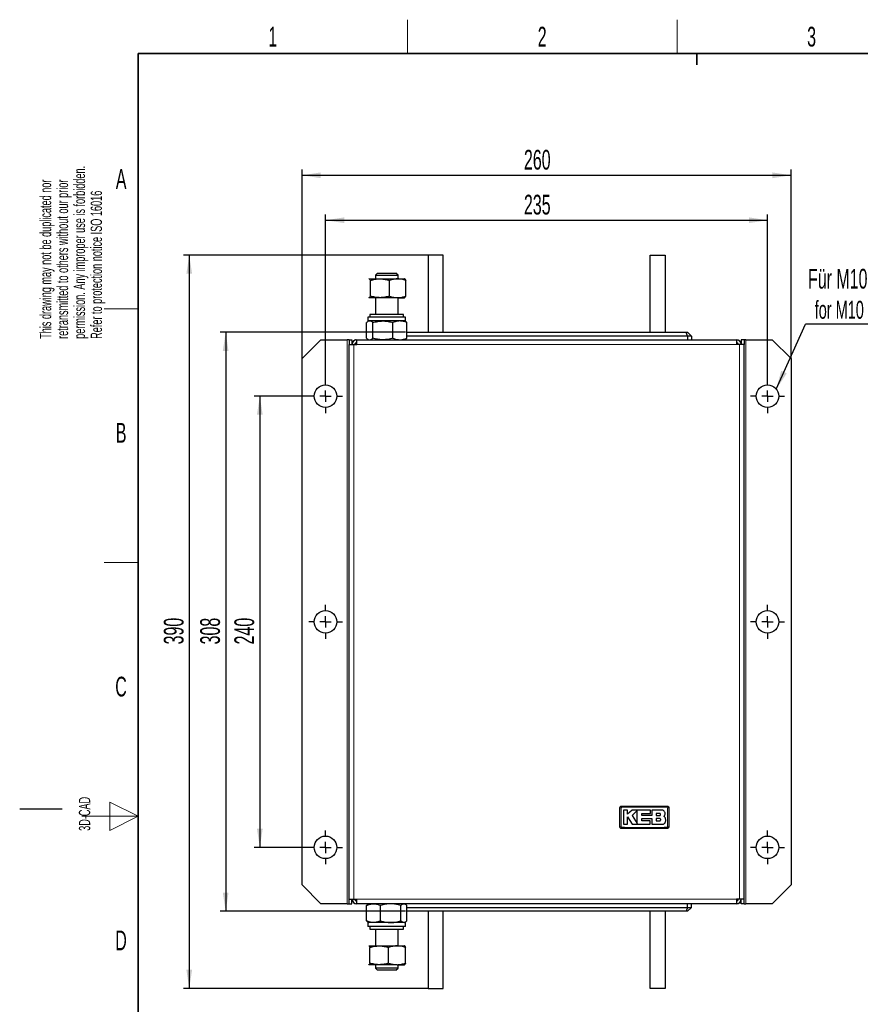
# Model space of a CAD drawing. Header units: millimetres. Extents: x 5 to 418, y 2 to 292.
# Tile 2 of 8: x 5 to 154, y 114 to 288. Entities that reach past the tile are written whole.
import ezdxf

# ---------------------------------------------------------------- set-up
doc = ezdxf.new("R2010")
doc.units = ezdxf.units.MM
doc.layers.add('SLD-0', color=7, linetype='Continuous')
doc.styles.add('SLDTEXTSTYLE0', font='TXT', dxfattribs={"width": 0.605})
doc.dimstyles.new('SLDDIMSTYLE0', dxfattribs={"dimtxt": 3.5, "dimasz": 3.302, "dimexe": 0, "dimexo": 0.0625, "dimgap": 0.875, "dimtad": 1, "dimlfac": 3, "dimrnd": 1e-09, "dimzin": 12, "dimdsep": 46, "dimtxsty": 'SLDTEXTSTYLE0', "dimsah": 1, "dimcen": 0.09, "dimadec": 0, "dimazin": 3, "dimtfac": 1, "dimtofl": 0, "dimtmove": 0, "dimatfit": 3, "dimfxl": 1, "dimfrac": 2, "dimtolj": 1, "dimtzin": 12, "dimarcsym": 0})
doc.dimstyles.new('SLDDIMSTYLE1', dxfattribs={"dimtxt": 0.18, "dimasz": 3.302, "dimexe": 0, "dimexo": 0.0625, "dimgap": 0, "dimtad": 0, "dimtih": 1, "dimtoh": 1, "dimdec": 0, "dimrnd": 1e-09, "dimzin": 0, "dimdsep": 46, "dimtxsty": 'Standard', "dimsah": 1, "dimcen": 0.09, "dimadec": 0, "dimazin": 0, "dimtfac": 3.302, "dimtdec": 0, "dimtofl": 0, "dimtmove": 0, "dimatfit": 3, "dimfxl": 1, "dimfrac": 2, "dimtolj": 1, "dimtzin": 0, "dimarcsym": 0})

# ---------------------------------------------------------------- blocks, each defined once
blk = doc.blocks.new('_D')
at = {"layer": 'SLD-0', "color": 7}
for p, q in [((59.22, 224.74), (59.22, 253.94)), ((137.55, 224.74), (137.55, 253.94)), ((59.22, 252.94), (137.55, 252.94))]:
    blk.add_line(p, q, dxfattribs=at)
for points in [[(59.22, 252.94), (62.52, 252.44), (62.52, 253.45)], [(137.55, 252.94), (134.25, 253.45), (134.25, 252.44)]]:
    blk.add_solid(points, dxfattribs=at)
at = {"layer": 'SLD-0', "color": 7, "insert": (94.37, 257.46), "char_height": 3.5, "attachment_point": 1, "style": 'SLDTEXTSTYLE0'}
blk.add_mtext('235', dxfattribs=at)
blk = doc.blocks.new('_D_1')
at = {"layer": 'SLD-0', "color": 7}
for p, q in [((55.05, 228.41), (55.05, 261.91)), ((141.72, 228.41), (141.72, 261.91)), ((55.05, 260.91), (141.72, 260.91))]:
    blk.add_line(p, q, dxfattribs=at)
for points in [[(55.05, 260.91), (58.35, 260.4), (58.35, 261.42)], [(141.72, 260.91), (138.42, 261.42), (138.42, 260.4)]]:
    blk.add_solid(points, dxfattribs=at)
at = {"layer": 'SLD-0', "color": 7, "insert": (94.37, 265.42), "char_height": 3.5, "attachment_point": 1, "style": 'SLDTEXTSTYLE0'}
blk.add_mtext('260', dxfattribs=at)
blk = doc.blocks.new('_D_2')
at = {"layer": 'SLD-0', "color": 7}
for p, q in [((56.22, 221.74), (46.56, 221.74)), ((47.56, 221.74), (47.56, 141.74)), ((56.22, 141.74), (46.56, 141.74))]:
    blk.add_line(p, q, dxfattribs=at)
for points in [[(47.56, 221.74), (47.05, 218.44), (48.07, 218.44)], [(47.56, 141.74), (48.07, 145.05), (47.05, 145.05)]]:
    blk.add_solid(points, dxfattribs=at)
at = {"layer": 'SLD-0', "color": 7, "insert": (43.05, 177.73), "char_height": 3.5, "attachment_point": 1, "rotation": 90, "style": 'SLDTEXTSTYLE0'}
blk.add_mtext('240', dxfattribs=at)
blk = doc.blocks.new('_D_3')
at = {"layer": 'SLD-0', "color": 7}
for p, q in [((73.38, 233.08), (40.51, 233.08)), ((41.51, 233.08), (41.51, 130.41)), ((73.38, 130.41), (40.51, 130.41))]:
    blk.add_line(p, q, dxfattribs=at)
for points in [[(41.51, 233.08), (41, 229.78), (42.01, 229.78)], [(41.51, 130.41), (42.01, 133.71), (41, 133.71)]]:
    blk.add_solid(points, dxfattribs=at)
at = {"layer": 'SLD-0', "color": 7, "insert": (36.99, 177.73), "char_height": 3.5, "attachment_point": 1, "rotation": 90, "style": 'SLDTEXTSTYLE0'}
blk.add_mtext('308', dxfattribs=at)
blk = doc.blocks.new('_D_4')
at = {"layer": 'SLD-0', "color": 7}
for p, q in [((77.38, 246.74), (34.05, 246.74)), ((35.05, 246.74), (35.05, 116.74)), ((77.38, 116.74), (34.05, 116.74))]:
    blk.add_line(p, q, dxfattribs=at)
for points in [[(35.05, 246.74), (34.54, 243.44), (35.56, 243.44)], [(35.05, 116.74), (35.56, 120.05), (34.54, 120.05)]]:
    blk.add_solid(points, dxfattribs=at)
at = {"layer": 'SLD-0', "color": 7, "insert": (30.54, 177.73), "char_height": 3.5, "attachment_point": 1, "rotation": 90, "style": 'SLDTEXTSTYLE0'}
blk.add_mtext('390', dxfattribs=at)
blk = doc.blocks.new('SW_NOTE_0')
at = {"layer": 'SLD-0', "color": 0}
blk.add_line((18.31, 0), (0, 0), dxfattribs=at)
at = {"layer": 'SLD-0', "color": 0, "attachment_point": 1, "style": 'SLDTEXTSTYLE0'}
for s, insert, char_height in [('Für M10', (0.44, 9.78), 3.5), ('for M10', (1.63, 4.11), 3.175)]:
    blk.add_mtext(s, dxfattribs=dict(at, insert=insert, char_height=char_height))
blk = doc.blocks.new('SW_CENTERMARKSYMBOL_0')
at = {"layer": 'SLD-0', "color": 0}
for p, q in [((0, 2), (0, 3)), ((-2, 0), (-3, 0)), ((0, 0), (-1, 0)), ((0, 0), (0, 1)), ((0, 0), (0, -1)), ((0, 0), (1, 0)), ((2, 0), (3, 0)), ((0, -2), (0, -3))]:
    blk.add_line(p, q, dxfattribs=at)
blk = doc.blocks.new('SW_CENTERMARKSYMBOL_1')
at = {"layer": 'SLD-0', "color": 0}
for p, q in [((0, 2), (0, 3)), ((-2, 0), (-3, 0)), ((0, 0), (-1, 0)), ((0, 0), (0, 1)), ((0, 0), (0, -1)), ((0, 0), (1, 0)), ((2, 0), (3, 0)), ((0, -2), (0, -3))]:
    blk.add_line(p, q, dxfattribs=at)
blk = doc.blocks.new('SW_CENTERMARKSYMBOL_2')
at = {"layer": 'SLD-0', "color": 0}
for p, q in [((0, 2), (0, 3)), ((-2, 0), (-3, 0)), ((0, 0), (-1, 0)), ((0, 0), (0, 1)), ((0, 0), (0, -1)), ((0, 0), (1, 0)), ((2, 0), (3, 0)), ((0, -2), (0, -3))]:
    blk.add_line(p, q, dxfattribs=at)
blk = doc.blocks.new('SW_CENTERMARKSYMBOL_3')
at = {"layer": 'SLD-0', "color": 0}
for p, q in [((0, 2), (0, 3)), ((-2, 0), (-3, 0)), ((0, 0), (-1, 0)), ((0, 0), (0, 1)), ((0, 0), (0, -1)), ((0, 0), (1, 0)), ((2, 0), (3, 0)), ((0, -2), (0, -3))]:
    blk.add_line(p, q, dxfattribs=at)
blk = doc.blocks.new('SW_CENTERMARKSYMBOL_4')
at = {"layer": 'SLD-0', "color": 0}
for p, q in [((0, 2), (0, 3)), ((-2, 0), (-3, 0)), ((0, 0), (-1, 0)), ((0, 0), (0, 1)), ((0, 0), (0, -1)), ((0, 0), (1, 0)), ((2, 0), (3, 0)), ((0, -2), (0, -3))]:
    blk.add_line(p, q, dxfattribs=at)
blk = doc.blocks.new('SW_CENTERMARKSYMBOL_5')
at = {"layer": 'SLD-0', "color": 0}
for p, q in [((0, 2), (0, 3)), ((-2, 0), (-3, 0)), ((0, 0), (-1, 0)), ((0, 0), (0, 1)), ((0, 0), (0, -1)), ((0, 0), (1, 0)), ((2, 0), (3, 0)), ((0, -2), (0, -3))]:
    blk.add_line(p, q, dxfattribs=at)

msp = doc.modelspace()

# ---------------------------------------------------------------- linework, layer by layer
at = {"color": 7, "linetype": 'Continuous', "lineweight": 25}
for p, q in [((77.3838, 246.7448), (77.3838, 233.0781)), ((80.0504, 246.7448), (77.3838, 246.7448)), ((80.0504, 233.0781), (80.0504, 246.7448)), ((116.7171, 233.0781), (116.7171, 246.7448)), ((116.7171, 246.7448), (119.3838, 246.7448)), ((119.3838, 246.7448), (119.3838, 233.0781)), ((68.4083, 243.5448), (68.0504, 243.1869)), ((68.0504, 243.1869), (68.0504, 242.5448)), ((68.0507, 243.1869), (72.0504, 243.1869)), ((68.4085, 243.5448), (71.6926, 243.5448)), ((72.0504, 243.1869), (71.6926, 243.5448)), ((72.0504, 242.5448), (72.0504, 243.1869)), ((66.8838, 242.5448), (66.854, 242.5276)), ((66.8548, 242.5168), (66.9132, 242.5448)), ((66.9132, 242.5448), (68.8551, 242.5448)), ((67.1621, 239.4943), (67.1621, 242.2619)), ((68.8551, 242.5448), (71.9923, 242.5448)), ((70.5481, 239.4943), (70.5481, 242.2619)), ((71.9923, 242.5448), (73.2171, 242.5448)), ((73.2469, 242.5276), (73.2171, 242.5448)), ((73.4365, 239.4943), (73.4365, 242.2619)), ((66.854, 239.2286), (66.8838, 239.2114)), ((66.9132, 239.2114), (66.855, 239.2645)), ((66.9132, 239.2114), (66.8838, 239.2114)), ((68.8551, 239.2114), (66.9132, 239.2114)), ((68.0504, 239.2114), (68.0504, 236.2448)), ((71.9923, 239.2114), (68.8551, 239.2114)), ((71.9923, 239.2114), (73.2171, 239.2114)), ((72.0504, 236.2448), (72.0504, 239.2114)), ((73.2171, 239.2114), (73.2469, 239.2286)), ((66.7171, 235.7448), (66.7171, 235.0781)), ((69.6095, 235.7448), (66.7171, 235.7448)), ((67.0504, 236.2448), (67.0504, 235.7448)), ((73.0504, 236.2448), (67.0504, 236.2448)), ((73.3838, 235.7448), (69.6095, 235.7448)), ((73.0504, 235.7448), (73.0504, 236.2448)), ((73.3838, 235.0781), (73.3838, 235.7448)), ((66.4813, 232.0276), (66.4813, 234.7953)), ((69.6095, 235.0781), (66.7171, 235.0781)), ((66.8838, 235.0781), (66.7311, 234.9899)), ((67.5776, 232.0276), (67.5776, 234.7953)), ((73.3838, 235.0781), (69.6095, 235.0781)), ((71.1468, 232.0276), (71.1468, 234.7953)), ((73.3698, 234.9899), (73.2171, 235.0781)), ((73.6196, 232.0276), (73.6196, 234.7953)), ((73.6196, 233.0781), (73.6599, 233.0781)), ((73.6196, 232.9807), (73.6599, 233.0781)), ((123.3838, 232.4114), (73.6196, 232.4114)), ((73.6599, 233.0781), (123.1076, 233.0781)), ((123.3838, 232.4114), (123.1076, 233.0781)), ((123.1076, 233.0781), (123.3838, 233.0781)), ((124.0504, 232.4114), (123.3838, 233.0781)), ((123.3838, 232.4114), (123.3838, 231.7448)), ((124.0504, 232.4114), (123.3838, 232.4114)), ((124.0504, 232.4114), (124.0504, 231.7448)), ((58.3838, 231.7448), (55.0504, 228.4114)), ((58.3838, 231.7448), (63.0504, 231.7448)), ((63.3838, 231.7448), (63.0504, 231.7448)), ((63.3838, 231.7448), (63.8838, 231.7448)), ((63.3838, 231.7448), (63.3838, 230.9114)), ((63.3838, 132.5781), (63.3838, 230.9114)), ((63.3838, 230.9114), (64.2171, 230.9114)), ((63.8838, 231.7448), (63.8838, 230.9114)), ((63.9274, 231.1217), (63.8838, 231.0781)), ((64.2171, 230.9114), (64.7338, 230.9114)), ((64.5504, 231.7448), (64.5235, 231.7178)), ((64.5504, 231.7448), (64.7338, 231.7448)), ((64.7338, 231.7448), (132.0338, 231.7448)), ((64.7338, 230.9114), (64.7338, 231.7448)), ((66.7311, 231.8329), (66.8838, 231.7448)), ((73.2171, 231.7448), (73.3698, 231.8329)), ((73.3838, 231.874), (73.3838, 231.7448)), ((132.0338, 231.7448), (132.0338, 230.9114)), ((132.0338, 231.7448), (132.2171, 231.7448)), ((132.5504, 230.9114), (132.0338, 230.9114)), ((132.2441, 231.7178), (132.2171, 231.7448)), ((133.3838, 230.9114), (132.5504, 230.9114)), ((132.8838, 231.0781), (132.8401, 231.1217)), ((133.3838, 231.7448), (132.8838, 231.7448)), ((132.8838, 231.7448), (132.8838, 230.9114)), ((133.3838, 231.7448), (133.3838, 230.9114)), ((133.7171, 231.7448), (133.3838, 231.7448)), ((133.3838, 132.5781), (133.3838, 230.9114)), ((133.7171, 231.7448), (138.3838, 231.7448)), ((141.7171, 228.4114), (138.3838, 231.7448)), ((55.0504, 135.0781), (55.0504, 228.4114)), ((141.7171, 228.4114), (141.7171, 135.0781)), ((112.7468, 148.3711), (112.0137, 148.3711)), ((112.7463, 147.1597), (113.5534, 145.8334)), ((112.7463, 145.8334), (112.7463, 147.1597)), ((112.7468, 147.6602), (112.7468, 148.3711)), ((113.581, 148.3711), (112.7468, 147.6602)), ((116.7802, 148.3711), (113.581, 148.3711)), ((114.4555, 148.2918), (113.581, 147.3923)), ((113.581, 147.3923), (114.4555, 145.9551)), ((115.2854, 147.769), (116.7802, 147.769)), ((115.2854, 147.3846), (115.2854, 147.769)), ((117.0119, 147.3846), (115.2854, 147.3846)), ((115.2858, 146.8597), (117.0119, 146.8597)), ((115.2858, 146.4347), (115.2858, 146.8597)), ((116.7802, 147.769), (116.7802, 148.3711)), ((117.0119, 148.3711), (117.0119, 147.3846)), ((118.7752, 148.3711), (117.0119, 148.3711)), ((117.0119, 146.8597), (117.0119, 145.8334)), ((118.4052, 147.7642), (117.8249, 147.7642)), ((117.8249, 147.7642), (117.8249, 147.3923)), ((117.8249, 147.3923), (118.4052, 147.3923)), ((117.8249, 146.8597), (117.8249, 146.4347)), ((118.4052, 146.8597), (117.8249, 146.8597)), ((119.3841, 147.022), (119.1943, 147.2569)), ((112.0137, 145.8334), (112.7463, 145.8334)), ((113.5534, 145.8334), (116.7203, 145.8334)), ((116.7203, 146.4347), (115.2858, 146.4347)), ((116.7203, 145.8334), (116.7203, 146.4347)), ((117.0119, 145.8334), (118.9043, 145.8334)), ((117.8249, 146.4347), (118.4052, 146.4347)), ((55.0504, 135.0781), (58.3838, 131.7448)), ((138.3838, 131.7448), (141.7171, 135.0781)), ((63.0504, 131.7448), (58.3838, 131.7448)), ((63.0504, 131.7448), (63.3838, 131.7448)), ((63.3838, 132.5781), (64.2171, 132.5781)), ((63.3838, 131.7448), (63.3838, 132.5781)), ((63.3838, 131.7448), (63.8838, 131.7448)), ((63.8838, 131.7448), (63.8838, 132.5781)), ((63.8838, 132.4114), (63.9274, 132.3678)), ((64.2171, 132.5781), (64.7338, 132.5781)), ((64.5235, 131.7717), (64.5504, 131.7448)), ((64.7338, 131.7448), (64.5504, 131.7448)), ((64.7338, 131.7448), (64.7338, 132.5781)), ((132.0338, 131.7448), (64.7338, 131.7448)), ((66.4819, 128.6943), (66.4819, 131.4619)), ((66.8838, 131.7448), (66.7318, 131.657)), ((68.9567, 128.6943), (68.9567, 131.4619)), ((72.5252, 128.6943), (72.5252, 131.4619)), ((73.3691, 131.657), (73.2171, 131.7448)), ((73.619, 128.6943), (73.619, 131.4619)), ((73.619, 131.0781), (123.3838, 131.0781)), ((123.3838, 131.0781), (123.1076, 130.4114)), ((123.3838, 131.0781), (123.3838, 131.7448)), ((123.3838, 131.0781), (124.0504, 131.0781)), ((124.0504, 131.0781), (123.3838, 130.4114)), ((124.0504, 131.0781), (124.0504, 131.7448)), ((132.5504, 132.5781), (132.0338, 132.5781)), ((132.0338, 132.5781), (132.0338, 131.7448)), ((132.2171, 131.7448), (132.0338, 131.7448)), ((132.2171, 131.7448), (132.2441, 131.7717)), ((133.3838, 132.5781), (132.5504, 132.5781)), ((132.8401, 132.3678), (132.8838, 132.4114)), ((132.8838, 131.7448), (132.8838, 132.5781)), ((133.3838, 131.7448), (132.8838, 131.7448)), ((133.3838, 131.7448), (133.3838, 132.5781)), ((133.3838, 131.7448), (133.7171, 131.7448)), ((138.3838, 131.7448), (133.7171, 131.7448)), ((73.619, 130.5102), (73.6599, 130.4114)), ((73.6599, 130.4114), (73.619, 130.4114)), ((123.1076, 130.4114), (73.6599, 130.4114)), ((77.3838, 130.4114), (77.3838, 116.7448)), ((80.0504, 116.7448), (80.0504, 130.4114)), ((116.7171, 116.7448), (116.7171, 130.4114)), ((119.3838, 130.4114), (119.3838, 116.7448)), ((123.3838, 130.4114), (123.1076, 130.4114)), ((66.7171, 128.4114), (66.7171, 127.7448)), ((73.3838, 128.4114), (66.7171, 128.4114)), ((73.3838, 127.7448), (66.7171, 127.7448)), ((66.7318, 128.4992), (66.8838, 128.4114)), ((67.0504, 127.7448), (67.0504, 127.2448)), ((73.0504, 127.2448), (73.0504, 127.7448)), ((73.2171, 128.4114), (73.3691, 128.4992)), ((73.3838, 127.7448), (73.3838, 128.4114)), ((67.0504, 127.2448), (68.0365, 127.2448)), ((68.0365, 127.2448), (73.0504, 127.2448)), ((68.0504, 127.2448), (68.0504, 124.2781)), ((72.0504, 124.2781), (72.0504, 127.2448)), ((66.8838, 124.2781), (66.8699, 124.2701)), ((66.8701, 124.259), (66.8976, 124.2781)), ((66.8976, 124.2781), (68.7298, 124.2781)), ((67.0681, 121.2276), (67.0681, 123.9953)), ((68.7298, 124.2781), (71.8827, 124.2781)), ((70.3915, 121.2276), (70.3915, 123.9953)), ((71.8827, 124.2781), (73.2149, 124.2781)), ((73.231, 124.2701), (73.2171, 124.2781)), ((73.3738, 121.2276), (73.3738, 123.9953)), ((66.8699, 120.9528), (66.8838, 120.9448)), ((66.8976, 120.9448), (66.8702, 120.9811)), ((68.7298, 120.9448), (66.8976, 120.9448)), ((68.0504, 120.9448), (68.0504, 120.3026)), ((71.8827, 120.9448), (68.7298, 120.9448)), ((71.8827, 120.9448), (73.2149, 120.9448)), ((72.0504, 120.3026), (72.0504, 120.9448)), ((73.2171, 120.9448), (73.231, 120.9528)), ((68.0504, 120.3026), (68.4083, 119.9448)), ((71.3592, 120.3026), (68.0504, 120.3026)), ((71.1251, 119.9448), (68.4083, 119.9448)), ((71.6926, 119.9448), (71.1251, 119.9448)), ((72.0504, 120.3026), (71.3592, 120.3026)), ((71.6926, 119.9448), (72.0504, 120.3026)), ((77.3838, 116.7448), (80.0504, 116.7448)), ((119.3838, 116.7448), (116.7171, 116.7448))]:
    msp.add_line(p, q, dxfattribs=at)
at = {"color": 7, "linetype": 'Continuous', "lineweight": 18}
for p, q in [((63.0504, 231.7448), (63.0504, 131.7448)), ((64.2171, 230.9114), (64.2171, 132.5781)), ((132.0338, 230.9114), (64.7338, 230.9114)), ((132.5504, 132.5781), (132.5504, 230.9114)), ((133.7171, 131.7448), (133.7171, 231.7448)), ((64.7338, 132.5781), (132.0338, 132.5781))]:
    msp.add_line(p, q, dxfattribs=at)
at = {"color": 7, "linetype": 'Continuous', "lineweight": 25}
for centre in [(59.2171, 221.7448), (137.5504, 221.7448), (59.2171, 181.7448), (137.5504, 181.7448), (59.2171, 141.7448), (137.5504, 141.7448)]:
    msp.add_circle(centre, 2, dxfattribs=at)
for centre, radius, start, end in [((64.7338, 230.9114), 0.8333, 90, 180), ((64.7338, 230.9114), 0.3333, 90, 180), ((65.0504, 230.5781), 0.6667, 118.35935, 150), ((132.0338, 230.9114), 0.8333, 0, 90), ((132.0338, 230.9114), 0.3333, 0, 90), ((64.7338, 132.5781), 0.8333, 180, 270), ((64.7338, 132.5781), 0.3333, 180, 270), ((65.0504, 132.9114), 0.6667, 210, 241.64065), ((132.0338, 132.5781), 0.8333, 270, 360), ((132.0338, 132.5781), 0.3333, 270, 360)]:
    msp.add_arc(centre, radius, start, end, dxfattribs=at)
at = {"color": 7, "linetype": 'Continuous', "lineweight": 18}
for centre, radius, start, end in [((111.5564, 143.9163), 4.8315, 89.328019, 92.047607), ((116.41, 148.9055), 4.696, 177.893288, 180.691365), ((115.0243, 148.9055), 4.696, 359.308621, 2.106755), ((119.8778, 143.9162), 4.8317, 87.952474, 90.671954), ((111.5564, 150.2367), 4.8283, 267.951047, 270.672418), ((116.4075, 145.2507), 4.6936, 179.308283, 182.10781), ((115.0243, 145.2507), 4.696, 357.893277, 0.691368), ((119.8778, 150.2401), 4.8317, 269.328049, 272.047515)]:
    msp.add_arc(centre, radius, start, end, dxfattribs=at)
at = {"color": 7, "linetype": 'Continuous', "lineweight": 25}
for points, knots in [([(66.9132, 242.5448), (66.9336, 242.541), (66.9857, 242.5314), (67.0694, 242.4422), (67.131, 242.3222), (67.1621, 242.2619)], [0, 0, 0, 0, 0.24215467, 0.61900458, 1, 1, 1, 1]), ([(67.1621, 242.2619), (67.437, 242.3388), (67.8516, 242.4546), (68.4209, 242.5327), (68.7101, 242.5407), (68.8551, 242.5448)], [0, 0, 0, 0, 0.49525132, 0.7468182, 1, 1, 1, 1]), ([(68.8551, 242.5448), (68.8952, 242.5445), (69.067, 242.5431), (69.3707, 242.5215), (69.8994, 242.4454), (70.2878, 242.3355), (70.5481, 242.2619)], [0, 0, 0, 0, 0.07007027, 0.29986903, 0.53092964, 1, 1, 1, 1]), ([(71.9923, 242.5448), (71.958, 242.5445), (71.8115, 242.5431), (71.5524, 242.5215), (71.1015, 242.4454), (70.7701, 242.3355), (70.5481, 242.2619)], [0, 0, 0, 0, 0.070070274, 0.29986903, 0.530929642, 1, 1, 1, 1]), ([(73.4365, 242.2619), (73.2019, 242.341), (72.7285, 242.5005), (72.2392, 242.5299), (71.9923, 242.5448)], [0, 0, 0, 0, 0.49545796, 1, 1, 1, 1]), ([(73.1876, 242.5448), (73.208, 242.541), (73.2601, 242.5314), (73.3438, 242.4422), (73.4055, 242.3222), (73.4365, 242.2619)], [0, 0, 0, 0, 0.242154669, 0.619004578, 1, 1, 1, 1]), ([(67.1621, 239.4943), (67.1314, 239.4345), (67.0697, 239.3145), (66.9861, 239.2249), (66.9336, 239.2152), (66.9132, 239.2114)], [0, 0, 0, 0, 0.37717938, 0.75784492, 1, 1, 1, 1]), ([(68.8551, 239.2114), (68.8149, 239.2118), (68.6432, 239.2131), (68.3394, 239.2347), (67.8108, 239.3108), (67.4223, 239.4207), (67.1621, 239.4943)], [0, 0, 0, 0, 0.07007027, 0.29986903, 0.53092964, 1, 1, 1, 1]), ([(70.5481, 239.4943), (70.2732, 239.4174), (69.8586, 239.3016), (69.2892, 239.2235), (69.0001, 239.2155), (68.8551, 239.2114)], [0, 0, 0, 0, 0.49525132, 0.7468182, 1, 1, 1, 1]), ([(70.5481, 239.4943), (70.7826, 239.4152), (71.256, 239.2557), (71.7454, 239.2263), (71.9923, 239.2114)], [0, 0, 0, 0, 0.49545796, 1, 1, 1, 1]), ([(71.9923, 239.2114), (72.0265, 239.2118), (72.2857, 239.2143), (72.7745, 239.2761), (73.2145, 239.4211), (73.4365, 239.4943)], [0, 0, 0, 0, 0.07009183, 0.53078536, 1, 1, 1, 1]), ([(73.4365, 239.4943), (73.3743, 239.3799), (73.2923, 239.2289), (73.2081, 239.2149), (73.1876, 239.2114)], [0, 0, 0, 0, 0.75761353, 1, 1, 1, 1]), ([(67.0295, 235.0781), (66.9846, 235.0743), (66.8698, 235.0647), (66.6855, 234.9755), (66.5496, 234.8556), (66.4813, 234.7953)], [0, 0, 0, 0, 0.24215467, 0.61900458, 1, 1, 1, 1]), ([(67.5776, 234.7953), (67.5376, 234.8318), (67.4285, 234.9312), (67.2458, 235.0497), (67.1019, 235.0686), (67.0295, 235.0781)], [0, 0, 0, 0, 0.22409136, 0.60954611, 1, 1, 1, 1]), ([(67.5776, 234.7953), (67.8674, 234.8721), (68.3044, 234.988), (68.9046, 235.0661), (69.2093, 235.0741), (69.3622, 235.0781)], [0, 0, 0, 0, 0.49525132, 0.7468182, 1, 1, 1, 1]), ([(69.3622, 235.0781), (69.4045, 235.0778), (69.5856, 235.0764), (69.9058, 235.0548), (70.463, 234.9787), (70.8724, 234.8689), (71.1468, 234.7953)], [0, 0, 0, 0, 0.07007027, 0.29986903, 0.53092964, 1, 1, 1, 1]), ([(72.3832, 235.0781), (72.3539, 235.0778), (72.2284, 235.0764), (72.0066, 235.0548), (71.6206, 234.9787), (71.3369, 234.8689), (71.1468, 234.7953)], [0, 0, 0, 0, 0.070070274, 0.29986903, 0.530929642, 1, 1, 1, 1]), ([(73.6196, 234.7953), (73.4188, 234.8743), (73.0135, 235.0339), (72.5946, 235.0633), (72.3832, 235.0781)], [0, 0, 0, 0, 0.49545796, 1, 1, 1, 1]), ([(73.6196, 234.7953), (73.5796, 234.833), (73.4963, 234.9116), (73.4108, 234.9585), (73.3664, 234.9829)], [0, 0, 0, 0, 0.48035434, 1, 1, 1, 1]), ([(66.4813, 232.0276), (66.6182, 231.9132), (66.799, 231.7623), (66.9845, 231.7482), (67.0295, 231.7448)], [0, 0, 0, 0, 0.757613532, 1, 1, 1, 1]), ([(67.0295, 231.7448), (67.1734, 231.7792), (67.359, 231.8237), (67.5376, 231.9902), (67.5776, 232.0276)], [0, 0, 0, 0, 0.77560784, 1, 1, 1, 1]), ([(69.3622, 231.7448), (69.3199, 231.7451), (68.9996, 231.7477), (68.3956, 231.8094), (67.852, 231.9544), (67.5776, 232.0276)], [0, 0, 0, 0, 0.07009183, 0.53078536, 1, 1, 1, 1]), ([(71.1468, 232.0276), (70.857, 231.9486), (70.272, 231.789), (69.6673, 231.7596), (69.3622, 231.7448)], [0, 0, 0, 0, 0.49545796, 1, 1, 1, 1]), ([(71.1468, 232.0276), (71.3476, 231.9486), (71.7529, 231.789), (72.1718, 231.7596), (72.3832, 231.7448)], [0, 0, 0, 0, 0.49545796, 1, 1, 1, 1]), ([(72.3832, 231.7448), (72.4125, 231.7451), (72.6344, 231.7477), (73.0529, 231.8094), (73.4295, 231.9544), (73.6196, 232.0276)], [0, 0, 0, 0, 0.070091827, 0.530785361, 1, 1, 1, 1]), ([(73.3669, 231.867), (73.4112, 231.8802), (73.4971, 231.9057), (73.5797, 231.9879), (73.6196, 232.0276)], [0, 0, 0, 0, 0.516467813, 1, 1, 1, 1]), ([(111.3838, 148.7448), (111.3875, 148.7822), (111.3948, 148.8572), (111.4523, 148.9571), (111.5369, 149.0325), (111.6306, 149.0724), (111.6925, 149.0765), (111.7171, 149.0781)], [0, 0, 0, 0, 0.21467278, 0.42935247, 0.64402667, 0.85869575, 1, 1, 1, 1]), ([(111.3838, 145.4114), (111.3838, 145.7658), (111.3838, 146.4986), (111.3838, 147.6097), (111.3838, 148.3664), (111.3838, 148.7448)], [0, 0, 0, 0, 0.31897789, 0.65947635, 1, 1, 1, 1]), ([(111.7171, 149.0781), (113.0503, 149.0781), (115.717, 149.0781), (118.3837, 149.0781), (119.7171, 149.0781)], [0, 0, 0, 0, 0.499960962, 1, 1, 1, 1]), ([(119.7171, 149.0781), (119.7546, 149.0744), (119.8295, 149.0671), (119.9294, 149.0096), (120.0048, 148.925), (120.0448, 148.8313), (120.0488, 148.7694), (120.0504, 148.7448)], [0, 0, 0, 0, 0.21467237, 0.42935203, 0.64402618, 0.85869555, 1, 1, 1, 1]), ([(120.0504, 148.7448), (120.0504, 148.3904), (120.0504, 147.6576), (120.0504, 146.5465), (120.0504, 145.7898), (120.0504, 145.4114)], [0, 0, 0, 0, 0.31897788, 0.65947634, 1, 1, 1, 1]), ([(112.0137, 148.3711), (112.0137, 148.0241), (112.0137, 147.1782), (112.0137, 146.3322), (112.0137, 145.8334)], [0, 0, 0, 0, 0.410329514, 1, 1, 1, 1]), ([(114.4555, 145.9551), (114.4555, 146.3021), (114.4555, 147.0809), (114.4555, 147.8599), (114.4555, 148.2918)], [0, 0, 0, 0, 0.44547751, 1, 1, 1, 1]), ([(118.4052, 147.3923), (118.4262, 147.3943), (118.468, 147.3985), (118.5238, 147.4306), (118.5661, 147.4779), (118.5902, 147.537), (118.5935, 147.6006), (118.5755, 147.6616), (118.5383, 147.7133), (118.4862, 147.7495), (118.4389, 147.7632), (118.4117, 147.764), (118.4052, 147.7642)], [0, 0, 0, 0, 0.10757797, 0.21515507, 0.32274136, 0.43026461, 0.53768061, 0.64498658, 0.75221303, 0.85941075, 0.96664052, 1, 1, 1, 1]), ([(118.4052, 146.4347), (118.4291, 146.437), (118.4769, 146.4417), (118.5405, 146.4784), (118.5888, 146.5323), (118.6165, 146.5996), (118.6204, 146.6721), (118.6, 146.7419), (118.5577, 146.801), (118.4982, 146.8427), (118.4441, 146.8584), (118.4127, 146.8595), (118.4052, 146.8597)], [0, 0, 0, 0, 0.10735873, 0.21472097, 0.32200304, 0.42922335, 0.53643727, 0.64369731, 0.75104592, 0.85850264, 0.96605129, 1, 1, 1, 1]), ([(119.3841, 147.7622), (119.3774, 147.8307), (119.3639, 147.9675), (119.259, 148.1499), (119.1046, 148.2877), (118.9334, 148.3607), (118.8202, 148.3682), (118.7752, 148.3711)], [0, 0, 0, 0, 0.214589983, 0.429178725, 0.643797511, 0.858440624, 1, 1, 1, 1]), ([(119.1943, 147.2569), (119.2408, 147.3132), (119.3336, 147.4258), (119.3861, 147.6098), (119.3846, 147.7223), (119.3841, 147.7622)], [0, 0, 0, 0, 0.3919653, 0.78394467, 1, 1, 1, 1]), ([(119.4265, 146.1839), (119.46, 146.2777), (119.5271, 146.4651), (119.5084, 146.7654), (119.4246, 146.9384), (119.3841, 147.022)], [0, 0, 0, 0, 0.340782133, 0.681568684, 1, 1, 1, 1]), ([(111.7171, 145.0781), (111.6796, 145.0818), (111.6047, 145.0892), (111.5048, 145.1466), (111.4294, 145.2312), (111.3895, 145.3249), (111.3854, 145.3869), (111.3838, 145.4114)], [0, 0, 0, 0, 0.21467234, 0.42935197, 0.64402607, 0.85869541, 1, 1, 1, 1]), ([(119.7171, 145.0781), (118.3839, 145.0781), (115.7172, 145.0781), (113.0505, 145.0781), (111.7171, 145.0781)], [0, 0, 0, 0, 0.49996096, 1, 1, 1, 1]), ([(118.9043, 145.8334), (118.9678, 145.8396), (119.0947, 145.852), (119.2629, 145.9494), (119.3722, 146.0685), (119.4128, 146.1549), (119.4265, 146.1839)], [0, 0, 0, 0, 0.28512532, 0.57025159, 0.85535534, 1, 1, 1, 1]), ([(120.0504, 145.4114), (120.0468, 145.374), (120.0394, 145.299), (119.9819, 145.1991), (119.8974, 145.1238), (119.8036, 145.0838), (119.7417, 145.0797), (119.7171, 145.0781)], [0, 0, 0, 0, 0.214672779, 0.429352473, 0.644026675, 0.858695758, 1, 1, 1, 1]), ([(66.4819, 131.4619), (66.6828, 131.5388), (66.9858, 131.6546), (67.402, 131.7327), (67.6133, 131.7407), (67.7193, 131.7448)], [0, 0, 0, 0, 0.49525132, 0.7468182, 1, 1, 1, 1]), ([(66.4819, 131.4619), (66.5218, 131.4997), (66.6052, 131.5785), (66.6907, 131.6255), (66.7352, 131.65)], [0, 0, 0, 0, 0.47893565, 1, 1, 1, 1]), ([(67.7193, 131.7448), (67.7486, 131.7445), (67.8741, 131.7431), (68.0961, 131.7215), (68.4825, 131.6454), (68.7664, 131.5355), (68.9567, 131.4619)], [0, 0, 0, 0, 0.07007027, 0.29986903, 0.53092964, 1, 1, 1, 1]), ([(70.7409, 131.7448), (70.6986, 131.7445), (70.5176, 131.7431), (70.1975, 131.7215), (69.6404, 131.6454), (69.2309, 131.5355), (68.9567, 131.4619)], [0, 0, 0, 0, 0.07007027, 0.29986903, 0.53092964, 1, 1, 1, 1]), ([(72.5252, 131.4619), (72.2354, 131.541), (71.6506, 131.7005), (71.046, 131.7299), (70.7409, 131.7448)], [0, 0, 0, 0, 0.49545796, 1, 1, 1, 1]), ([(72.5252, 131.4619), (72.5652, 131.4985), (72.674, 131.5979), (72.8562, 131.7163), (72.9998, 131.7353), (73.0721, 131.7448)], [0, 0, 0, 0, 0.224091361, 0.609546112, 1, 1, 1, 1]), ([(73.0721, 131.7448), (73.1169, 131.741), (73.2315, 131.7314), (73.4152, 131.6422), (73.5508, 131.5222), (73.619, 131.4619)], [0, 0, 0, 0, 0.24215467, 0.61900458, 1, 1, 1, 1]), ([(67.7193, 128.4114), (67.6899, 128.4118), (67.4678, 128.4143), (67.049, 128.4761), (66.6721, 128.6211), (66.4819, 128.6943)], [0, 0, 0, 0, 0.07009183, 0.53078536, 1, 1, 1, 1]), ([(66.7347, 128.5333), (66.6902, 128.5466), (66.6043, 128.5722), (66.5217, 128.6546), (66.4819, 128.6943)], [0, 0, 0, 0, 0.51789449, 1, 1, 1, 1]), ([(68.9567, 128.6943), (68.7557, 128.6152), (68.3501, 128.4557), (67.9308, 128.4263), (67.7193, 128.4114)], [0, 0, 0, 0, 0.49545796, 1, 1, 1, 1]), ([(68.9567, 128.6943), (69.2464, 128.6152), (69.8313, 128.4557), (70.4359, 128.4263), (70.7409, 128.4114)], [0, 0, 0, 0, 0.49545796, 1, 1, 1, 1]), ([(70.7409, 128.4114), (70.7832, 128.4118), (71.1035, 128.4143), (71.7074, 128.4761), (72.251, 128.6211), (72.5252, 128.6943)], [0, 0, 0, 0, 0.07009183, 0.53078536, 1, 1, 1, 1]), ([(73.0721, 128.4114), (72.9285, 128.4459), (72.7433, 128.4904), (72.5652, 128.6569), (72.5252, 128.6943)], [0, 0, 0, 0, 0.77560784, 1, 1, 1, 1]), ([(73.619, 128.6943), (73.5515, 128.6345), (73.4159, 128.5145), (73.2322, 128.4249), (73.1169, 128.4152), (73.0721, 128.4114)], [0, 0, 0, 0, 0.37717938, 0.75784492, 1, 1, 1, 1]), ([(66.8976, 124.2781), (66.9116, 124.2743), (66.9473, 124.2647), (67.0046, 124.1755), (67.0469, 124.0556), (67.0681, 123.9953)], [0, 0, 0, 0, 0.242154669, 0.619004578, 1, 1, 1, 1]), ([(67.0681, 123.9953), (67.338, 124.0721), (67.7449, 124.188), (68.3037, 124.2661), (68.5875, 124.2741), (68.7298, 124.2781)], [0, 0, 0, 0, 0.49525132, 0.7468182, 1, 1, 1, 1]), ([(68.7298, 124.2781), (68.7692, 124.2778), (68.9378, 124.2764), (69.2359, 124.2548), (69.7548, 124.1787), (70.1361, 124.0689), (70.3915, 123.9953)], [0, 0, 0, 0, 0.070070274, 0.29986903, 0.530929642, 1, 1, 1, 1]), ([(71.8827, 124.2781), (71.8473, 124.2778), (71.696, 124.2764), (71.4285, 124.2548), (70.9629, 124.1787), (70.6208, 124.0689), (70.3915, 123.9953)], [0, 0, 0, 0, 0.07007027, 0.29986903, 0.53092964, 1, 1, 1, 1]), ([(73.3738, 123.9953), (73.1317, 124.0743), (72.6429, 124.2339), (72.1376, 124.2633), (71.8827, 124.2781)], [0, 0, 0, 0, 0.49545796, 1, 1, 1, 1]), ([(73.2033, 124.2781), (73.2173, 124.2743), (73.253, 124.2647), (73.3103, 124.1755), (73.3526, 124.0556), (73.3738, 123.9953)], [0, 0, 0, 0, 0.24215467, 0.61900458, 1, 1, 1, 1]), ([(67.0681, 121.2276), (67.0471, 121.1679), (67.0048, 121.0478), (66.9475, 120.9582), (66.9116, 120.9485), (66.8976, 120.9448)], [0, 0, 0, 0, 0.37717938, 0.75784492, 1, 1, 1, 1]), ([(68.7298, 120.9448), (68.6904, 120.9451), (68.5218, 120.9464), (68.2237, 120.968), (67.7049, 121.0442), (67.3236, 121.154), (67.0681, 121.2276)], [0, 0, 0, 0, 0.07007027, 0.29986903, 0.53092964, 1, 1, 1, 1]), ([(70.3915, 121.2276), (70.1217, 121.1508), (69.7148, 121.0349), (69.1559, 120.9568), (68.8722, 120.9488), (68.7298, 120.9448)], [0, 0, 0, 0, 0.49525132, 0.7468182, 1, 1, 1, 1]), ([(70.3915, 121.2276), (70.6337, 121.1486), (71.1225, 120.989), (71.6278, 120.9596), (71.8827, 120.9448)], [0, 0, 0, 0, 0.49545796, 1, 1, 1, 1]), ([(71.8827, 120.9448), (71.918, 120.9451), (72.1857, 120.9477), (72.6904, 121.0094), (73.1446, 121.1544), (73.3738, 121.2276)], [0, 0, 0, 0, 0.07009183, 0.53078536, 1, 1, 1, 1]), ([(73.3738, 121.2276), (73.3312, 121.1132), (73.275, 120.9623), (73.2173, 120.9482), (73.2033, 120.9448)], [0, 0, 0, 0, 0.75761353, 1, 1, 1, 1])]:
    msp.add_open_spline(points, degree=3, knots=knots, dxfattribs=at)
at = {"color": 7, "linetype": 'Continuous', "lineweight": 18}
for points, knots in [([(111.6131, 148.7475), (111.6092, 148.3686), (111.6016, 147.6106), (111.602, 146.4976), (111.6095, 145.7636), (111.6131, 145.4087)], [0, 0, 0, 0, 0.34049866, 0.68104892, 1, 1, 1, 1]), ([(111.7143, 148.8488), (111.7069, 148.8482), (111.6882, 148.8468), (111.66, 148.8344), (111.6344, 148.8115), (111.6168, 148.7814), (111.6143, 148.7588), (111.6131, 148.7475)], [0, 0, 0, 0, 0.14056698, 0.35532785, 0.57084385, 0.7860438, 1, 1, 1, 1]), ([(119.7199, 148.8488), (118.3856, 148.8623), (115.717, 148.8894), (113.0485, 148.8623), (111.7143, 148.8488)], [0, 0, 0, 0, 0.50003904, 1, 1, 1, 1]), ([(119.8212, 148.7475), (119.8206, 148.7549), (119.8191, 148.7736), (119.8068, 148.8019), (119.7839, 148.8275), (119.7538, 148.8451), (119.7312, 148.8476), (119.7199, 148.8488)], [0, 0, 0, 0, 0.14065639, 0.35550279, 0.57103162, 0.78617076, 1, 1, 1, 1]), ([(119.8212, 145.4087), (119.825, 145.7876), (119.8326, 146.5456), (119.8322, 147.6586), (119.8248, 148.3926), (119.8212, 148.7475)], [0, 0, 0, 0, 0.3404988, 0.68104949, 1, 1, 1, 1]), ([(111.6131, 145.4087), (111.6136, 145.4013), (111.6151, 145.3826), (111.6274, 145.3543), (111.6503, 145.3287), (111.6804, 145.3111), (111.703, 145.3086), (111.7143, 145.3074)], [0, 0, 0, 0, 0.1406569, 0.35550383, 0.57103286, 0.78617163, 1, 1, 1, 1]), ([(111.7143, 145.3074), (113.0487, 145.2939), (115.7172, 145.2668), (118.3858, 145.2939), (119.7199, 145.3074)], [0, 0, 0, 0, 0.50003916, 1, 1, 1, 1]), ([(119.7199, 145.3074), (119.7273, 145.308), (119.746, 145.3094), (119.7743, 145.3218), (119.7998, 145.3447), (119.8174, 145.3748), (119.8199, 145.3974), (119.8212, 145.4087)], [0, 0, 0, 0, 0.140566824, 0.35532754, 0.570843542, 0.786043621, 1, 1, 1, 1])]:
    msp.add_open_spline(points, degree=3, knots=knots, dxfattribs=at)
at = {"layer": 'SLD-0', "lineweight": 18}
for p, q in [((73.75, 282.5), (73.75, 288.5)), ((121.5, 282.5), (121.5, 288.5)), ((20, 237.25), (26, 237.25)), ((20, 192.25), (26, 192.25)), ((26, 147.25), (21, 149.75)), ((21, 149.75), (21, 144.75)), ((16, 147.25), (26, 147.25)), ((21, 144.75), (26, 147.25))]:
    msp.add_line(p, q, dxfattribs=at)
at = {"layer": 'SLD-0', "lineweight": 35}
for p, q in [((408, 282.5), (26, 282.5)), ((26, 282.5), (26, 12))]:
    msp.add_line(p, q, dxfattribs=at)
at = {"layer": 'SLD-0'}
for p, q in [((125, 280.5), (125, 282.5)), ((125, 282.5), (125, 280.5)), ((12.5, 148.5), (5, 148.5))]:
    msp.add_line(p, q, dxfattribs=at)

# ---------------------------------------------------------------- block references
at = {"layer": 'SLD-0', "color": 7}
for name, p in [('SW_NOTE_0', (144.2779, 234.5436)), ('SW_CENTERMARKSYMBOL_0', (59.2171, 221.7448)), ('SW_CENTERMARKSYMBOL_1', (137.5504, 221.7448)), ('SW_CENTERMARKSYMBOL_3', (59.2171, 181.7448)), ('SW_CENTERMARKSYMBOL_2', (137.5504, 181.7448)), ('SW_CENTERMARKSYMBOL_4', (59.2171, 141.7448)), ('SW_CENTERMARKSYMBOL_5', (137.5504, 141.7448))]:
    msp.add_blockref(name, p, dxfattribs=at)

# ---------------------------------------------------------------- texts
at = {"layer": 'SLD-0', "char_height": 3.5, "attachment_point": 2, "style": 'SLDTEXTSTYLE0'}
for s, insert in [('1', (49.8527, 287.243)), ('2', (97.6027, 287.243)), ('3', (145.3527, 287.243)), ('A', (22.9816, 262.0011)), ('B', (22.9816, 217.0011)), ('C', (22.9597, 172.0011)), ('D', (22.9597, 127.0011))]:
    msp.add_mtext(s, dxfattribs=dict(at, insert=insert))
at = {"layer": 'SLD-0', "char_height": 2, "attachment_point": 1, "rotation": 90, "style": 'SLDTEXTSTYLE0'}
for s, insert in [('permission. Any improper use is forbidden.', (14.5783, 231.9088)), ('retransmitted to others without our prior', (11.5783, 231.9088)), ('This drawing may not be duplicated nor', (8.5783, 231.9088)), ('Refer to protection notice ISO 16016', (17.5783, 231.9088)), ('3D-CAD', (15.4939, 144.6806))]:
    msp.add_mtext(s, dxfattribs=dict(at, insert=insert))

# ---------------------------------------------------------------- dimensions: what is measured, and where the dimension line sits
at = {"layer": 'SLD-0', "color": 7}
for base, p1, p2, picture, middle in [((141.7171, 260.9081), (55.0504, 228.4114), (141.7171, 228.4114), '_D_1', (98.3838, 260.9081)), ((137.5504, 252.9448), (59.2171, 224.7448), (137.5504, 224.7448), '_D', (98.3838, 252.9448))]:
    dim = msp.add_linear_dim(base=base, p1=p1, p2=p2, dimstyle='SLDDIMSTYLE0', dxfattribs=at)
    dim.commit()
    dim.dimension.update_dxf_attribs({"geometry": picture, "text_midpoint": middle, "dimtype": 160})
for base, p1, p2, picture, middle in [((35.0504, 116.7448), (77.3838, 246.7448), (77.3838, 116.7448), '_D_4', (35.0504, 181.7448)), ((41.5056, 130.4114), (73.3838, 233.0781), (73.3838, 130.4114), '_D_3', (41.5056, 181.7448)), ((47.5571, 141.7448), (56.2171, 221.7448), (56.2171, 141.7448), '_D_2', (47.5571, 181.7448))]:
    dim = msp.add_linear_dim(base=base, p1=p1, p2=p2, angle=90, dimstyle='SLDDIMSTYLE0', dxfattribs=at)
    dim.commit()
    dim.dimension.update_dxf_attribs({"geometry": picture, "text_midpoint": middle, "dimtype": 160})

# ---------------------------------------------------------------- leaders
msp.add_leader([(139.1043, 223.004), (144.2779, 234.5436)], dimstyle='SLDDIMSTYLE1', dxfattribs=at)

doc.saveas('drawing.dxf')
